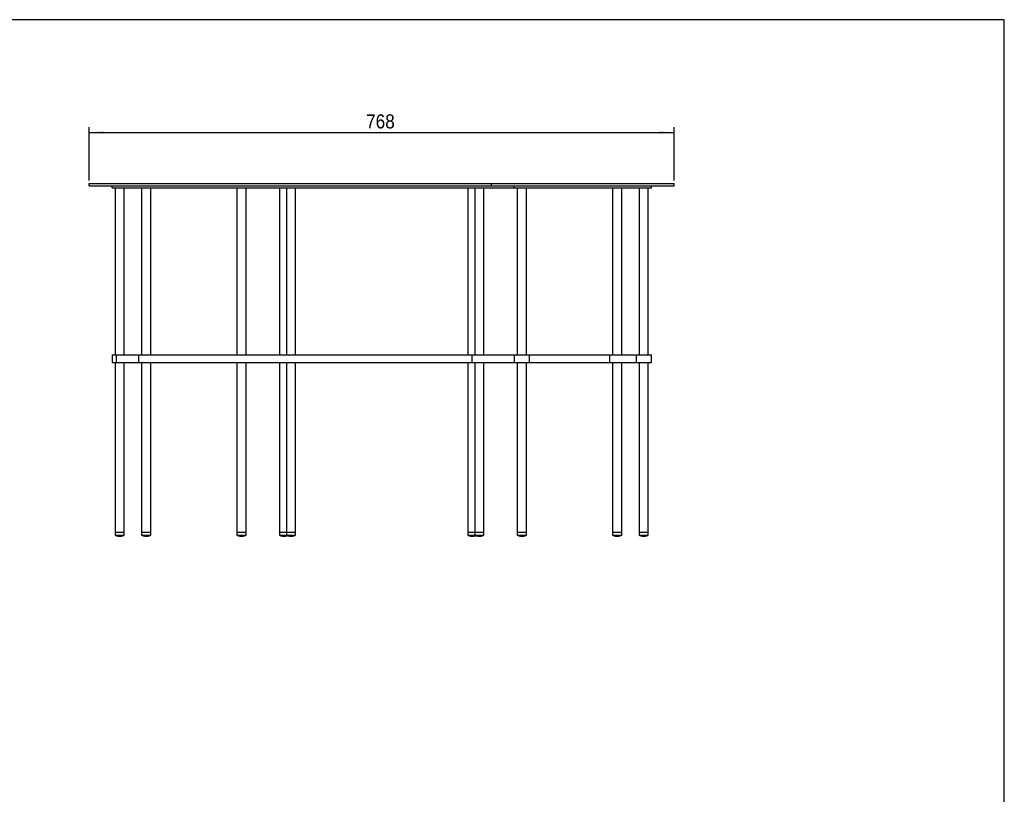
# Model space of a CAD drawing. Header units: millimetres. Extents: x 35 to 2941, y 9 to 2044.
# Tile 3 of 3: x 1649 to 2941, y 1027 to 2044. Entities that reach past the tile are written whole.
import ezdxf

# ---------------------------------------------------------------- set-up
doc = ezdxf.new("R2010")
doc.units = ezdxf.units.MM
doc.header["$LTSCALE"] = 7
doc.linetypes.add('SLD-Solido', pattern=[0])
doc.layers.add('QUOTE', color=1, linetype='SLD-Solido')
doc.layers.add('SCHIZZI', color=9, linetype='Continuous')
doc.styles.add('SLDTEXTSTYLE3', font='GOTHIC.TTF', dxfattribs={"width": 0.913})
doc.dimstyles.new('SLDDIMSTYLE1', dxfattribs={"dimtxt": 18.520833, "dimasz": 19.6, "dimexe": 0, "dimexo": 0.0625, "dimgap": 4.630208, "dimtad": 1, "dimdec": 1, "dimrnd": 1e-09, "dimzin": 12, "dimdsep": 46, "dimtxsty": 'SLDTEXTSTYLE3', "dimsah": 1, "dimcen": 0.09, "dimadec": 0, "dimazin": 3, "dimtfac": 1, "dimtdec": 1, "dimtofl": 0, "dimtmove": 0, "dimatfit": 3, "dimfxl": 1, "dimfrac": 2, "dimtolj": 1, "dimtzin": 12, "dimarcsym": 0})

# ---------------------------------------------------------------- blocks, each defined once
blk = doc.blocks.new('_D_9')
at = {"layer": 'QUOTE', "transparency": 16777216}
for p, q in [((1740.1, 1833), (1740.1, 1903)), ((2508.1, 1833), (2508.1, 1903)), ((1740.1, 1896), (2508.1, 1896))]:
    blk.add_line(p, q, dxfattribs=at)
for points in [[(1740.1, 1896), (1759.7, 1894.3), (1759.7, 1897.8)], [(2508.1, 1896), (2488.5, 1897.8), (2488.5, 1894.3)]]:
    blk.add_solid(points, dxfattribs=at)
at = {"layer": 'QUOTE', "transparency": 16777216, "insert": (2103.6, 1919.7), "char_height": 18.52, "attachment_point": 1, "style": 'SLDTEXTSTYLE3'}
blk.add_mtext('768', dxfattribs=at)

msp = doc.modelspace()

# ---------------------------------------------------------------- linework, layer by layer
for p, q in [((1740.14, 1829.02), (2100.14, 1829.02)), ((1740.14, 1826.02), (1740.14, 1829.02)), ((1740.14, 1826.02), (2100.14, 1826.02)), ((1770.14, 1823.02), (1770.14, 1826.02)), ((1770.14, 1823.02), (2106.14, 1823.02)), ((1774.14, 1823.02), (1774.14, 1604.02)), ((1786.14, 1604.02), (1786.14, 1823.02)), ((1809.04, 1823.02), (1809.04, 1604.02)), ((1821.04, 1604.02), (1821.04, 1823.02)), ((1934.14, 1823.02), (1934.14, 1604.02)), ((1946.14, 1604.02), (1946.14, 1823.02)), ((1990, 1823.02), (1990, 1604.02)), ((1998.98, 1823.02), (1998.98, 1604.02)), ((2010.98, 1604.02), (2010.98, 1823.02)), ((2100.14, 1829.02), (2268.14, 1829.02)), ((2100.14, 1826.02), (2268.14, 1826.02)), ((2106.14, 1823.02), (2298.14, 1823.02)), ((2237.3, 1823.02), (2237.3, 1604.02)), ((2246.28, 1823.02), (2246.28, 1604.02)), ((2258.28, 1604.02), (2258.28, 1823.02)), ((2268.14, 1826.02), (2268.14, 1829.02)), ((2268.14, 1829.02), (2508.14, 1829.02)), ((2268.14, 1826.02), (2508.14, 1826.02)), ((2298.14, 1823.02), (2298.14, 1826.02)), ((2298.14, 1823.02), (2478.14, 1823.02)), ((2302.14, 1823.02), (2302.14, 1604.02)), ((2314.14, 1604.02), (2314.14, 1823.02)), ((2427.23, 1823.02), (2427.23, 1604.02)), ((2439.23, 1604.02), (2439.23, 1823.02)), ((2462.14, 1823.02), (2462.14, 1604.02)), ((2474.14, 1604.02), (2474.14, 1823.02)), ((2478.14, 1823.02), (2478.14, 1826.02)), ((2508.14, 1826.02), (2508.14, 1829.02)), ((1770.14, 1604.02), (1770.14, 1594.02)), ((1770.14, 1604.02), (1773, 1604.02)), ((1773, 1604.02), (1776.14, 1604.02)), ((1776.14, 1594.02), (1776.14, 1604.02)), ((1776.14, 1604.02), (1805.04, 1604.02)), ((1805.04, 1604.02), (1805.04, 1594.02)), ((1805.04, 1604.02), (1811.5, 1604.02)), ((1811.5, 1604.02), (1817.5, 1604.02)), ((1817.5, 1604.02), (1990.29, 1604.02)), ((1990.29, 1604.02), (1995.45, 1604.02)), ((1995.45, 1604.02), (2008.17, 1604.02)), ((2008.17, 1604.02), (2016.29, 1604.02)), ((2016.29, 1604.02), (2107.34, 1604.02)), ((2107.34, 1604.02), (2239.43, 1604.02)), ((2239.43, 1604.02), (2242.28, 1604.02)), ((2242.28, 1604.02), (2242.28, 1594.02)), ((2242.28, 1604.02), (2250.85, 1604.02)), ((2250.85, 1604.02), (2258.22, 1604.02)), ((2258.22, 1604.02), (2298.14, 1604.02)), ((2298.14, 1604.02), (2298.14, 1594.02)), ((2298.14, 1604.02), (2318.14, 1604.02)), ((2318.14, 1594.02), (2318.14, 1604.02)), ((2318.14, 1604.02), (2423.23, 1604.02)), ((2423.23, 1604.02), (2423.23, 1594.02)), ((2423.23, 1604.02), (2429.36, 1604.02)), ((2429.36, 1604.02), (2435.31, 1604.02)), ((2435.31, 1604.02), (2458.14, 1604.02)), ((2458.14, 1604.02), (2458.14, 1594.02)), ((2458.14, 1604.02), (2478.14, 1604.02)), ((2478.14, 1594.02), (2478.14, 1604.02)), ((1770.14, 1594.02), (1773, 1594.02)), ((1773, 1594.02), (1776.14, 1594.02)), ((1774.14, 1594.02), (1774.14, 1371.02)), ((1776.14, 1594.02), (1805.04, 1594.02)), ((1786.14, 1371.02), (1786.14, 1594.02)), ((1805.04, 1594.02), (1811.5, 1594.02)), ((1809.04, 1594.02), (1809.04, 1371.02)), ((1811.5, 1594.02), (1817.5, 1594.02)), ((1817.5, 1594.02), (1990.29, 1594.02)), ((1821.04, 1371.02), (1821.04, 1594.02)), ((1934.14, 1594.02), (1934.14, 1371.02)), ((1946.14, 1371.02), (1946.14, 1594.02)), ((1990, 1594.02), (1990, 1371.02)), ((1990.29, 1594.02), (1995.45, 1594.02)), ((1995.45, 1594.02), (2008.17, 1594.02)), ((1998.98, 1594.02), (1998.98, 1371.02)), ((2008.17, 1594.02), (2016.29, 1594.02)), ((2010.98, 1371.02), (2010.98, 1594.02)), ((2016.29, 1594.02), (2107.34, 1594.02)), ((2107.34, 1594.02), (2239.43, 1594.02)), ((2237.3, 1594.02), (2237.3, 1371.02)), ((2239.43, 1594.02), (2242.28, 1594.02)), ((2242.28, 1594.02), (2250.85, 1594.02)), ((2246.28, 1594.02), (2246.28, 1371.02)), ((2250.85, 1594.02), (2258.22, 1594.02)), ((2258.22, 1594.02), (2298.14, 1594.02)), ((2258.28, 1371.02), (2258.28, 1594.02)), ((2298.14, 1594.02), (2318.14, 1594.02)), ((2302.14, 1594.02), (2302.14, 1371.02)), ((2314.14, 1371.02), (2314.14, 1594.02)), ((2318.14, 1594.02), (2423.23, 1594.02)), ((2423.23, 1594.02), (2429.36, 1594.02)), ((2427.23, 1594.02), (2427.23, 1371.02)), ((2429.36, 1594.02), (2435.31, 1594.02)), ((2435.31, 1594.02), (2458.14, 1594.02)), ((2439.23, 1371.02), (2439.23, 1594.02)), ((2458.14, 1594.02), (2478.14, 1594.02)), ((2462.14, 1594.02), (2462.14, 1371.02)), ((2474.14, 1371.02), (2474.14, 1594.02)), ((1774.14, 1371.02), (1774.14, 1367.02)), ((1774.14, 1371.02), (1786.14, 1371.02)), ((1786.14, 1367.02), (1786.14, 1371.02)), ((1809.04, 1371.02), (1809.04, 1367.02)), ((1809.04, 1371.02), (1821.04, 1371.02)), ((1809.04, 1371.02), (1811.56, 1371.02)), ((1811.56, 1371.02), (1821.04, 1371.02)), ((1821.04, 1367.02), (1821.04, 1371.02)), ((1934.14, 1371.02), (1934.14, 1367.02)), ((1934.14, 1371.02), (1946.14, 1371.02)), ((1946.14, 1367.02), (1946.14, 1371.02)), ((1990, 1371.02), (1990, 1367.02)), ((1990, 1371.02), (1998.98, 1371.02)), ((1998.98, 1371.02), (1998.98, 1367.02)), ((1998.98, 1371.02), (2010.98, 1371.02)), ((2010.98, 1367.02), (2010.98, 1371.02)), ((2237.3, 1371.02), (2237.3, 1367.02)), ((2237.3, 1371.02), (2246.28, 1371.02)), ((2246.28, 1371.02), (2246.28, 1367.02)), ((2246.28, 1371.02), (2258.28, 1371.02)), ((2258.28, 1367.02), (2258.28, 1371.02)), ((2302.14, 1371.02), (2302.14, 1367.02)), ((2302.14, 1371.02), (2314.14, 1371.02)), ((2314.14, 1367.02), (2314.14, 1371.02)), ((2427.23, 1371.02), (2427.23, 1367.02)), ((2427.23, 1371.02), (2439.23, 1371.02)), ((2439.23, 1367.02), (2439.23, 1371.02)), ((2462.14, 1371.02), (2462.14, 1367.02)), ((2462.14, 1371.02), (2474.14, 1371.02)), ((2474.14, 1367.02), (2474.14, 1371.02)), ((1774.14, 1367.02), (1786.14, 1367.02)), ((1776.02, 1366.44), (1784.26, 1366.44)), ((1776.14, 1366.29), (1784.14, 1366.29)), ((1778.01, 1366.1), (1782.26, 1366.1)), ((1778.14, 1365.96), (1782.14, 1365.96)), ((1809.04, 1367.02), (1811.56, 1367.02)), ((1810.92, 1366.44), (1812.65, 1366.44)), ((1811.04, 1366.29), (1819.04, 1366.29)), ((1811.56, 1367.02), (1821.04, 1367.02)), ((1812.65, 1366.44), (1819.16, 1366.44)), ((1812.92, 1366.1), (1813.81, 1366.1)), ((1813.04, 1365.96), (1817.04, 1365.96)), ((1813.81, 1366.1), (1817.17, 1366.1)), ((1934.14, 1367.02), (1946.14, 1367.02)), ((1936.02, 1366.44), (1944.26, 1366.44)), ((1936.14, 1366.29), (1944.14, 1366.29)), ((1938.01, 1366.1), (1942.26, 1366.1)), ((1938.14, 1365.96), (1942.14, 1365.96)), ((1990, 1367.02), (1998.98, 1367.02)), ((1991.88, 1366.44), (2000.12, 1366.44)), ((1992, 1366.29), (2000, 1366.29)), ((1993.87, 1366.1), (1998.12, 1366.1)), ((1994, 1365.96), (1998, 1365.96)), ((1998.98, 1367.02), (2010.98, 1367.02)), ((2000.86, 1366.44), (2009.1, 1366.44)), ((2000.98, 1366.29), (2008.98, 1366.29)), ((2002.86, 1366.1), (2007.1, 1366.1)), ((2002.98, 1365.96), (2006.98, 1365.96)), ((2237.3, 1367.02), (2246.28, 1367.02)), ((2239.18, 1366.44), (2247.42, 1366.44)), ((2239.3, 1366.29), (2247.3, 1366.29)), ((2241.17, 1366.1), (2245.42, 1366.1)), ((2241.3, 1365.96), (2245.3, 1365.96)), ((2246.28, 1367.02), (2258.28, 1367.02)), ((2248.16, 1366.44), (2256.4, 1366.44)), ((2248.28, 1366.29), (2256.28, 1366.29)), ((2250.15, 1366.1), (2254.4, 1366.1)), ((2250.28, 1365.96), (2254.28, 1365.96)), ((2302.14, 1367.02), (2314.14, 1367.02)), ((2304.02, 1366.44), (2312.26, 1366.44)), ((2304.14, 1366.29), (2312.14, 1366.29)), ((2306.01, 1366.1), (2310.26, 1366.1)), ((2306.14, 1365.96), (2310.14, 1365.96)), ((2427.23, 1367.02), (2439.23, 1367.02)), ((2429.11, 1366.44), (2437.36, 1366.44)), ((2429.23, 1366.29), (2437.23, 1366.29)), ((2431.11, 1366.1), (2435.36, 1366.1)), ((2431.23, 1365.96), (2435.23, 1365.96)), ((2462.14, 1367.02), (2474.14, 1367.02)), ((2464.02, 1366.44), (2472.26, 1366.44)), ((2464.14, 1366.29), (2472.14, 1366.29)), ((2466.01, 1366.1), (2470.26, 1366.1)), ((2466.14, 1365.96), (2470.14, 1365.96))]:
    msp.add_line(p, q)
at = {"flags": 128}
for points in [[(2000.12, 1366.44), (2000.36, 1366.5), (2000.49, 1366.54)], [(2247.42, 1366.44), (2247.66, 1366.5), (2247.79, 1366.54)]]:
    msp.add_lwpolyline(points, dxfattribs=at)
for centre, radius, start, end in [((1779.71, 1381.92), 15.91, 249.52051, 256.59394), ((1776.14, 1366.41), 0.125, 166.81895, 270), ((1779.71, 1381.92), 15.91, 259.2335, 263.89518), ((1778.14, 1366.09), 0.125, 174.12019, 270), ((1782.14, 1366.09), 0.125, 270, 5.87981), ((1780.57, 1381.92), 15.91, 276.10482, 280.7665), ((1784.14, 1366.41), 0.125, 270, 13.18105), ((1780.57, 1381.92), 15.91, 283.40606, 290.47949), ((1814.61, 1381.92), 15.91, 249.52051, 256.59394), ((1811.04, 1366.41), 0.125, 166.81895, 270), ((1814.61, 1381.92), 15.91, 259.2335, 263.89518), ((1813.04, 1366.09), 0.125, 174.12019, 270), ((1817.04, 1366.09), 0.125, 270, 5.87981), ((1815.47, 1381.92), 15.91, 276.10482, 280.7665), ((1819.04, 1366.41), 0.125, 270, 13.18105), ((1815.47, 1381.92), 15.91, 283.40606, 290.47949), ((1939.71, 1381.92), 15.91, 249.52051, 256.59394), ((1936.14, 1366.41), 0.125, 166.81895, 270), ((1939.71, 1381.92), 15.91, 259.2335, 263.89518), ((1938.14, 1366.09), 0.125, 174.12019, 270), ((1942.14, 1366.09), 0.125, 270, 5.87981), ((1940.57, 1381.92), 15.91, 276.10482, 280.7665), ((1944.14, 1366.41), 0.125, 270, 13.18105), ((1940.57, 1381.92), 15.91, 283.40606, 290.47949), ((1995.57, 1381.92), 15.91, 249.52051, 256.59394), ((1992, 1366.41), 0.125, 166.81895, 270), ((1995.57, 1381.92), 15.91, 259.2335, 263.89518), ((1994, 1366.09), 0.125, 174.12019, 270), ((1998, 1366.09), 0.125, 270, 5.87981), ((1996.43, 1381.92), 15.91, 276.10482, 280.7665), ((2004.55, 1381.92), 15.91, 249.52051, 256.59394), ((2000, 1366.41), 0.125, 270, 13.18105), ((2000.98, 1366.41), 0.125, 166.81895, 270), ((2004.55, 1381.92), 15.91, 259.2335, 263.89518), ((2002.98, 1366.09), 0.125, 174.12019, 270), ((2006.98, 1366.09), 0.125, 270, 5.87981), ((2005.41, 1381.92), 15.91, 276.10482, 280.7665), ((2008.98, 1366.41), 0.125, 270, 13.18105), ((2005.41, 1381.92), 15.91, 283.40606, 290.47949), ((2242.87, 1381.92), 15.91, 249.52051, 256.59394), ((2239.3, 1366.41), 0.125, 166.81895, 270), ((2242.87, 1381.92), 15.91, 259.2335, 263.89518), ((2241.3, 1366.09), 0.125, 174.12019, 270), ((2245.3, 1366.09), 0.125, 270, 5.87981), ((2243.73, 1381.92), 15.91, 276.10482, 280.7665), ((2251.85, 1381.92), 15.91, 249.52051, 256.59394), ((2247.3, 1366.41), 0.125, 270, 13.18105), ((2248.28, 1366.41), 0.125, 166.81895, 270), ((2251.85, 1381.92), 15.91, 259.2335, 263.89518), ((2250.28, 1366.09), 0.125, 174.12019, 270), ((2254.28, 1366.09), 0.125, 270, 5.87981), ((2252.71, 1381.92), 15.91, 276.10482, 280.7665), ((2256.28, 1366.41), 0.125, 270, 13.18105), ((2252.71, 1381.92), 15.91, 283.40606, 290.47949), ((2307.71, 1381.92), 15.91, 249.52051, 256.59394), ((2304.14, 1366.41), 0.125, 166.81895, 270), ((2307.71, 1381.92), 15.91, 259.2335, 263.89518), ((2306.14, 1366.09), 0.125, 174.12019, 270), ((2310.14, 1366.09), 0.125, 270, 5.87981), ((2308.57, 1381.92), 15.91, 276.10482, 280.7665), ((2312.14, 1366.41), 0.125, 270, 13.18105), ((2308.57, 1381.92), 15.91, 283.40606, 290.47949), ((2432.8, 1381.92), 15.91, 249.52051, 256.59394), ((2429.23, 1366.41), 0.125, 166.81895, 270), ((2432.8, 1381.92), 15.91, 259.2335, 263.89518), ((2431.23, 1366.09), 0.125, 174.12019, 270), ((2435.23, 1366.09), 0.125, 270, 5.87981), ((2433.67, 1381.92), 15.91, 276.10482, 280.7665), ((2437.23, 1366.41), 0.125, 270, 13.18105), ((2433.67, 1381.92), 15.91, 283.40606, 290.47949), ((2467.71, 1381.92), 15.91, 249.52051, 256.59394), ((2464.14, 1366.41), 0.125, 166.81895, 270), ((2467.71, 1381.92), 15.91, 259.2335, 263.89518), ((2466.14, 1366.09), 0.125, 174.12019, 270), ((2470.14, 1366.09), 0.125, 270, 5.87981), ((2468.57, 1381.92), 15.91, 276.10482, 280.7665), ((2472.14, 1366.41), 0.125, 270, 13.18105), ((2468.57, 1381.92), 15.91, 283.40606, 290.47949)]:
    msp.add_arc(centre, radius, start, end)
at = {"layer": 'SCHIZZI'}
msp.add_line((2941.29, 2044), (35, 2044), dxfattribs=at)
at = {"layer": 'SCHIZZI', "color": 7, "true_color": 0xffffff}
msp.add_line((2941.43, 9.5), (2941.29, 2044), dxfattribs=at)

# ---------------------------------------------------------------- dimensions: what is measured, and where the dimension line sits
at = {"layer": 'QUOTE'}
dim = msp.add_linear_dim(base=(2508.14, 1896.02), p1=(1740.14, 1826.02), p2=(2508.14, 1826.02), dimstyle='SLDDIMSTYLE1', dxfattribs=at)
dim.commit()
dim.dimension.update_dxf_attribs({"geometry": '_D_9', "text_midpoint": (2124.14, 1896.02), "dimtype": 160})

doc.saveas('drawing.dxf')
